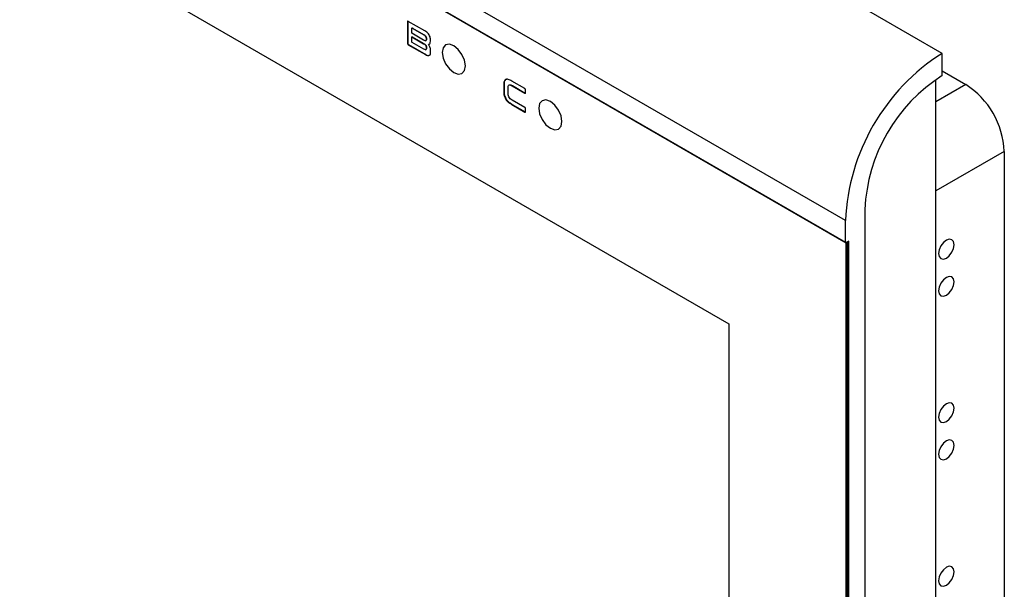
# Model space of a CAD drawing. Header units: millimetres. Extents: x -9 to 904, y 4 to 588.
# Tile 3 of 13: x 125 to 233, y 131 to 193. Entities that reach past the tile are written whole.
import ezdxf

# ---------------------------------------------------------------- set-up
doc = ezdxf.new("R2010")
doc.units = ezdxf.units.MM

msp = doc.modelspace()

# ---------------------------------------------------------------- hatches: boundary and pattern name
at = {"linetype": 'Continuous', "lineweight": 18}
h = msp.add_hatch(dxfattribs=at)
h.set_pattern_fill('ANSI31', angle=3e-322, style=0)
edge = h.paths.add_edge_path(flags=0)
edge.add_spline(control_points=[(226.638, 191.3769), (226.623, 191.3595), (226.6075, 191.3418), (226.5918, 191.3239), (226.5103, 191.2308), (226.4195, 191.1289), (226.3271, 191.0275), (226.2253, 190.9159), (226.1187, 190.8017), (226.0148, 190.6931), (225.9129, 190.5866), (225.8107, 190.4824), (225.7177, 190.3897), (225.6498, 190.3219), (225.5852, 190.2586), (225.5319, 190.2068), (225.4929, 190.1691), (225.4592, 190.1368), (225.4358, 190.1144), (225.4173, 190.0968), (225.4049, 190.085), (225.4005, 190.0808), (225.3955, 190.0761), (225.4011, 190.0813), (225.4159, 190.0955), (225.4307, 190.1096), (225.4549, 190.1326), (225.4846, 190.1612), (225.5226, 190.1977), (225.5705, 190.2442), (225.6225, 190.2953), (225.6963, 190.3678), (225.7803, 190.4518), (225.866, 190.5393), (225.9689, 190.6445), (226.0775, 190.758), (226.1833, 190.8715), (226.2877, 190.9836), (226.3926, 191.0989), (226.4891, 191.2074), (226.5646, 191.2923), (226.6369, 191.3751), (226.699, 191.4473), (226.7398, 191.4947), (226.777, 191.5383), (226.8075, 191.5743), (226.8346, 191.6062), (226.8568, 191.6327), (226.872, 191.6508), (226.8873, 191.669), (226.8955, 191.6789), (226.8957, 191.6791), (226.8959, 191.6793), (226.8854, 191.6668), (226.8662, 191.6438), (226.847, 191.621), (226.8188, 191.5875), (226.7849, 191.5477), (226.7436, 191.4991), (226.693, 191.44), (226.638, 191.3769)], knot_values=[0, 0, 0, 0, 0.00020068, 0.00020068, 0.00020068, 0.00125384, 0.00125384, 0.00125384, 0.00241366, 0.00241366, 0.00241366, 0.00355223, 0.00355223, 0.00355223, 0.00438203, 0.00438203, 0.00438203, 0.00498553, 0.00498553, 0.00498553, 0.00545942, 0.00545942, 0.00545942, 0.00600452, 0.00600452, 0.00600452, 0.00654427, 0.00654427, 0.00654427, 0.00723371, 0.00723371, 0.00723371, 0.00821517, 0.00821517, 0.00821517, 0.00939555, 0.00939555, 0.00939555, 0.01056198, 0.01056198, 0.01056198, 0.01147206, 0.01147206, 0.01147206, 0.01206687, 0.01206687, 0.01206687, 0.01259614, 0.01259614, 0.01259614, 0.01313136, 0.01313136, 0.01313136, 0.01374293, 0.01374293, 0.01374293, 0.01434915, 0.01434915, 0.01434915, 0.01508934, 0.01508934, 0.01508934, 0.01508934], weights=[1, 1, 1, 1, 1, 1, 1, 1, 1, 1, 1, 1, 1, 1, 1, 1, 1, 1, 1, 1, 1, 1, 1, 1, 1, 1, 1, 1, 1, 1, 1, 1, 1, 1, 1, 1, 1, 1, 1, 1, 1, 1, 1, 1, 1, 1, 1, 1, 1, 1, 1, 1, 1, 1, 1, 1, 1, 1, 1, 1, 1], degree=3, periodic=0)
h = msp.add_hatch(dxfattribs=at)
h.set_pattern_fill('ANSI31', angle=3e-322, style=0)
edge = h.paths.add_edge_path(flags=0)
edge.add_spline(control_points=[(220.7177, 187.0253), (220.8522, 187.0795), (220.9855, 187.1356), (221.1177, 187.1937)], knot_values=[0.34084876, 0.34084876, 0.34084876, 0.34084876, 0.34603233, 0.34603233, 0.34603233, 0.34603233], weights=[1, 1, 1, 1], degree=3, periodic=0)
edge.add_spline(control_points=[(221.1177, 187.1937), (220.9855, 187.1356), (220.8522, 187.0795), (220.7177, 187.0253)], knot_values=[0.65396767, 0.65396767, 0.65396767, 0.65396767, 0.65915124, 0.65915124, 0.65915124, 0.65915124], weights=[1, 1, 1, 1], degree=3, periodic=0)
h = msp.add_hatch(dxfattribs=at)
h.set_pattern_fill('ANSI37', style=0)
edge = h.paths.add_edge_path(flags=0)
edge.add_spline(control_points=[(215.2377, 185.9992), (215.2643, 185.9988), (215.291, 185.9984), (215.3177, 185.9981)], knot_values=[0.27601594, 0.27601594, 0.27601594, 0.27601594, 0.27693103, 0.27693103, 0.27693103, 0.27693103], weights=[1, 1, 1, 1], degree=3, periodic=0)
edge.add_spline(control_points=[(215.3177, 185.9981), (215.291, 185.9984), (215.2643, 185.9988), (215.2377, 185.9992)], knot_values=[0.72306897, 0.72306897, 0.72306897, 0.72306897, 0.72398406, 0.72398406, 0.72398406, 0.72398406], weights=[1, 1, 1, 1], degree=3, periodic=0)
h = msp.add_hatch(dxfattribs=at)
h.set_pattern_fill('ANSI37', style=0)
edge = h.paths.add_edge_path(flags=0)
edge.add_spline(control_points=[(215.2377, 185.9992), (215.2643, 185.9988), (215.291, 185.9984), (215.3177, 185.9981)], knot_values=[0.27601594, 0.27601594, 0.27601594, 0.27601594, 0.27693103, 0.27693103, 0.27693103, 0.27693103], weights=[1, 1, 1, 1], degree=3, periodic=0)
edge.add_spline(control_points=[(215.3177, 185.9981), (215.291, 185.9984), (215.2643, 185.9988), (215.2377, 185.9992)], knot_values=[0.72306897, 0.72306897, 0.72306897, 0.72306897, 0.72398406, 0.72398406, 0.72398406, 0.72398406], weights=[1, 1, 1, 1], degree=3, periodic=0)
h = msp.add_hatch(dxfattribs=at)
h.set_pattern_fill('ANSI37', style=0)
edge = h.paths.add_edge_path(flags=0)
edge.add_spline(control_points=[(215.3977, 185.9974), (215.371, 185.9976), (215.3443, 185.9978), (215.3177, 185.9981)], knot_values=[0.72215421, 0.72215421, 0.72215421, 0.72215421, 0.72306897, 0.72306897, 0.72306897, 0.72306897], weights=[1, 1, 1, 1], degree=3, periodic=0)
edge.add_spline(control_points=[(215.3177, 185.9981), (215.3443, 185.9978), (215.371, 185.9976), (215.3977, 185.9974)], knot_values=[0.27693103, 0.27693103, 0.27693103, 0.27693103, 0.27784579, 0.27784579, 0.27784579, 0.27784579], weights=[1, 1, 1, 1], degree=3, periodic=0)
h = msp.add_hatch(dxfattribs=at)
h.set_pattern_fill('ANSI34', angle=3e-322, style=0)
edge = h.paths.add_edge_path(flags=0)
edge.add_spline(control_points=[(218.1977, 186.2739), (218.171, 186.2685), (218.1444, 186.2632), (218.1177, 186.258)], knot_values=[0.68993562, 0.68993562, 0.68993562, 0.68993562, 0.69087273, 0.69087273, 0.69087273, 0.69087273], weights=[1, 1, 1, 1], degree=3, periodic=0)
edge.add_spline(control_points=[(218.1177, 186.258), (218.1444, 186.2632), (218.171, 186.2685), (218.1977, 186.2739)], knot_values=[0.30912727, 0.30912727, 0.30912727, 0.30912727, 0.31006438, 0.31006438, 0.31006438, 0.31006438], weights=[1, 1, 1, 1], degree=3, periodic=0)
h = msp.add_hatch(dxfattribs=at)
h.set_pattern_fill('ANSI37', angle=3e-322, style=0)
edge = h.paths.add_edge_path(flags=0)
edge.add_spline(control_points=[(218.5977, 186.3601), (218.465, 186.3295), (218.3317, 186.3008), (218.1977, 186.2739)], knot_values=[0.68522311, 0.68522311, 0.68522311, 0.68522311, 0.68993562, 0.68993562, 0.68993562, 0.68993562], weights=[1, 1, 1, 1], degree=3, periodic=0)
edge.add_spline(control_points=[(218.1977, 186.2739), (218.4671, 186.328), (218.7341, 186.3896), (218.9977, 186.4583)], knot_values=[0.31006438, 0.31006438, 0.31006438, 0.31006438, 0.31954101, 0.31954101, 0.31954101, 0.31954101], weights=[1, 1, 1, 1], degree=3, periodic=0)
edge.add_spline(control_points=[(218.9977, 186.4583), (218.8652, 186.4237), (218.7318, 186.391), (218.5977, 186.3601)], knot_values=[0.68045899, 0.68045899, 0.68045899, 0.68045899, 0.68522311, 0.68522311, 0.68522311, 0.68522311], weights=[1, 1, 1, 1], degree=3, periodic=0)

# ---------------------------------------------------------------- linework, layer by layer
at = {"color": 7, "linetype": 'Continuous', "lineweight": 25}
for p, q in [((226.6555, 189.7243), (42.8078, 295.8574)), ((216.0489, 171.3532), (32.2012, 277.4862)), ((32.2012, 275.1182), (216.0489, 168.9852)), ((32.2219, 275.0725), (216.0696, 168.9394)), ((32.3072, 275.0162), (216.0843, 168.9239)), ((45.1766, 251.256), (203.2149, 160.0224)), ((167.9631, 193.2067), (167.9277, 193.1863)), ((167.9277, 193.1863), (167.9282, 190.834)), ((167.9631, 193.2067), (167.9636, 190.8544)), ((169.8435, 192.1894), (168.0242, 193.2402)), ((168.4678, 192.5144), (168.4236, 192.4889)), ((168.4941, 192.5052), (168.4587, 192.4848)), ((168.4587, 192.4848), (169.7463, 191.742)), ((168.4941, 192.5052), (169.7817, 191.7624)), ((168.4179, 191.9268), (168.4179, 192.4594)), ((169.7082, 191.1815), (168.4179, 191.9268)), ((168.4533, 191.5483), (168.4179, 191.5279)), ((168.4179, 190.9924), (168.4179, 191.5279)), ((168.4179, 191.5279), (169.7086, 190.7828)), ((168.4533, 191.5483), (169.7439, 190.8032)), ((169.7817, 191.7624), (169.7463, 191.742)), ((170.0146, 191.3992), (169.9792, 191.3788)), ((170.0146, 191.3992), (170.0146, 191.2703)), ((167.9636, 190.8544), (167.9282, 190.834)), ((168.0594, 190.6895), (168.024, 190.6691)), ((168.024, 190.6691), (169.9006, 189.5858)), ((168.0594, 190.6895), (169.936, 189.6062)), ((169.749, 190.1773), (168.4588, 190.9222)), ((169.7439, 190.8032), (169.7086, 190.7828)), ((169.9284, 191.1178), (169.9726, 191.1433)), ((169.9792, 191.3788), (169.9793, 191.2499)), ((170.0146, 191.2703), (169.9793, 191.2499)), ((170.0173, 190.4186), (169.982, 190.3982)), ((169.982, 190.3982), (169.9824, 190.2618)), ((170.0173, 190.4186), (170.0178, 190.2822)), ((170.2837, 190.7111), (170.2484, 190.6907)), ((170.4556, 191.0471), (170.456, 191.2296)), ((169.936, 189.6062), (169.9006, 189.5858)), ((169.9325, 190.1284), (169.9767, 190.1539)), ((170.0178, 190.2822), (169.9824, 190.2618)), ((170.4717, 189.8857), (170.4721, 190.0941)), ((226.6555, 187.2747), (226.6555, 189.7243)), ((226.6555, 187.7951), (229.2365, 186.3051)), ((178.5403, 186.2502), (178.505, 186.2298)), ((178.505, 186.2298), (178.5055, 185.5819)), ((178.5403, 186.2502), (178.5408, 185.6023)), ((180.827, 185.8488), (179.3977, 186.6745)), ((179.4519, 186.1794), (179.4166, 186.159)), ((179.4166, 186.159), (180.8271, 185.3452)), ((179.4519, 186.1794), (180.8625, 185.3656)), ((225.9484, 21.1086), (225.9484, 186.8324)), ((229.2365, 186.3051), (225.9484, 184.407)), ((178.5408, 185.6023), (178.5055, 185.5819)), ((178.9952, 185.3554), (178.9952, 185.8905)), ((180.8625, 185.3656), (180.8271, 185.3452)), ((180.8967, 185.386), (180.8968, 185.7315)), ((179.4327, 184.1238), (179.3973, 184.1034)), ((179.3973, 184.1034), (180.8271, 183.278)), ((180.827, 183.7822), (179.4167, 184.5963)), ((179.4327, 184.1238), (180.8625, 183.2984)), ((180.8625, 183.2984), (180.8271, 183.278)), ((180.8967, 183.3157), (180.8968, 183.6638)), ((233.4791, 178.9567), (225.9484, 174.6093)), ((233.4791, 178.9567), (233.4791, 87.5041)), ((218.1703, 172.5778), (218.1703, 25.6004)), ((216.0489, 168.9852), (216.0489, 171.3532)), ((216.0843, 168.9239), (216.1196, 168.9444)), ((216.0843, 168.9239), (216.0843, 33.3373)), ((216.4025, 169.1076), (216.1196, 168.9444)), ((216.2257, 169.0056), (216.2257, 33.419)), ((216.3671, 169.0872), (216.3671, 33.5006)), ((216.4025, 33.4394), (216.4025, 169.1076)), ((203.2149, 160.0224), (203.2149, 57.0975))]:
    msp.add_line(p, q, dxfattribs=at)
at = {"color": 7, "linetype": 'Continuous', "lineweight": 25, "flags": 128}
for points in [[(174.2943, 188.3537), (174.1974, 188.9721), (173.9215, 189.6082), (173.5086, 190.1652), (173.0215, 190.5582), (172.5344, 190.7275), (172.1215, 190.6473), (171.8456, 190.3298), (171.7487, 189.8232), (171.8456, 189.2048), (172.1215, 188.5687), (172.5344, 188.0118), (173.0215, 187.6187), (173.5086, 187.4494), (173.9215, 187.5296), (174.1974, 187.8472), (174.2943, 188.3537)], [(174.2943, 188.3537), (174.1974, 188.9721), (173.9215, 189.6082), (173.5086, 190.1652), (173.0215, 190.5582), (172.5344, 190.7275), (172.1215, 190.6473), (171.8456, 190.3298), (171.7487, 189.8232), (171.8456, 189.2048), (172.1215, 188.5687), (172.5344, 188.0118), (173.0215, 187.6187), (173.5086, 187.4494), (173.9215, 187.5296), (174.1974, 187.8472), (174.2943, 188.3537)], [(184.9009, 182.2306), (184.804, 182.849), (184.5281, 183.4851), (184.1152, 184.0421), (183.6281, 184.4352), (183.141, 184.6045), (182.7281, 184.5242), (182.4522, 184.2067), (182.3553, 183.7002), (182.4522, 183.0818), (182.7281, 182.4457), (183.141, 181.8887), (183.6281, 181.4956), (184.1152, 181.3263), (184.5281, 181.4066), (184.804, 181.7241), (184.9009, 182.2306)], [(184.9009, 182.2306), (184.804, 182.849), (184.5281, 183.4851), (184.1152, 184.0421), (183.6281, 184.4352), (183.141, 184.6045), (182.7281, 184.5242), (182.4522, 184.2067), (182.3553, 183.7002), (182.4522, 183.0818), (182.7281, 182.4457), (183.141, 181.8887), (183.6281, 181.4956), (184.1152, 181.3263), (184.5281, 181.4066), (184.804, 181.7241), (184.9009, 182.2306)], [(227.9637, 168.7096), (227.8991, 169.0473), (227.7152, 169.259), (227.4399, 169.3125), (227.1152, 169.1996), (226.7904, 168.9376), (226.5152, 168.5663), (226.3312, 168.1422), (226.2666, 167.7299), (226.3312, 167.3922), (226.5152, 167.1805), (226.7904, 167.127), (227.1152, 167.2399), (227.4399, 167.502), (227.7152, 167.8733), (227.8991, 168.2974), (227.9637, 168.7096)], [(227.9637, 164.6269), (227.8991, 164.9646), (227.7152, 165.1763), (227.4399, 165.2298), (227.1152, 165.1169), (226.7904, 164.8549), (226.5152, 164.4835), (226.3312, 164.0595), (226.2666, 163.6472), (226.3312, 163.3095), (226.5152, 163.0978), (226.7904, 163.0443), (227.1152, 163.1572), (227.4399, 163.4193), (227.7152, 163.7906), (227.8991, 164.2146), (227.9637, 164.6269)], [(227.9637, 150.7457), (227.8991, 151.0834), (227.7152, 151.2951), (227.4399, 151.3486), (227.1152, 151.2357), (226.7904, 150.9737), (226.5152, 150.6024), (226.3312, 150.1783), (226.2666, 149.766), (226.3312, 149.4283), (226.5152, 149.2166), (226.7904, 149.1631), (227.1152, 149.276), (227.4399, 149.5381), (227.7152, 149.9094), (227.8991, 150.3335), (227.9637, 150.7457)], [(227.9637, 146.663), (227.8991, 147.0007), (227.7152, 147.2124), (227.4399, 147.2659), (227.1152, 147.153), (226.7904, 146.891), (226.5152, 146.5196), (226.3312, 146.0956), (226.2666, 145.6833), (226.3312, 145.3456), (226.5152, 145.1339), (226.7904, 145.0804), (227.1152, 145.1933), (227.4399, 145.4554), (227.7152, 145.8267), (227.8991, 146.2507), (227.9637, 146.663)], [(227.9637, 132.7818), (227.8991, 133.1195), (227.7152, 133.3312), (227.4399, 133.3847), (227.1152, 133.2718), (226.7904, 133.0098), (226.5152, 132.6385), (226.3312, 132.2144), (226.2666, 131.8021), (226.3312, 131.4644), (226.5152, 131.2527), (226.7904, 131.1993), (227.1152, 131.3121), (227.4399, 131.5742), (227.7152, 131.9455), (227.8991, 132.3696), (227.9637, 132.7818)]]:
    msp.add_lwpolyline(points, dxfattribs=at)
at = {"color": 7, "linetype": 'Continuous', "lineweight": 25}
for centre, radius, start, end in [((238.9128, 170.4001), 22.8837, 122.386856, 177.613144), ((236.515, 171.7844), 18.3619, 122.476398, 177.523602), ((224.2678, 178.5375), 9.2208, 2.605478, 57.394522), ((216.092, 168.9782), 0.0437, 170.785963, 309.203285)]:
    msp.add_arc(centre, radius, start, end, dxfattribs=at)
for points, knots in [([(168.0242, 193.2402), (168.0097, 193.2475), (167.9808, 193.262), (167.945, 193.2561), (167.9293, 193.2248), (167.9282, 193.1992), (167.9277, 193.1863)], [0, 0, 0, 0, 0.280835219, 0.558857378, 0.779103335, 1, 1, 1, 1]), ([(167.9881, 193.2718), (167.9858, 193.2715), (167.9737, 193.27), (167.9652, 193.244), (167.9638, 193.2192), (167.9631, 193.2067)], [0, 0, 0, 0, 0.105734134, 0.552207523, 1, 1, 1, 1]), ([(168.4179, 192.4594), (168.4182, 192.4666), (168.4187, 192.4808), (168.428, 192.4945), (168.4438, 192.4929), (168.4537, 192.4875), (168.4587, 192.4848)], [0, 0, 0, 0, 0.28039541, 0.55870258, 0.7791285, 1, 1, 1, 1]), ([(168.4641, 192.5109), (168.4646, 192.5116), (168.4675, 192.5159), (168.4795, 192.5127), (168.4892, 192.5077), (168.4941, 192.5052)], [0, 0, 0, 0, 0.08743634, 0.54325746, 1, 1, 1, 1]), ([(169.7463, 191.742), (169.7792, 191.7215), (169.8447, 191.6808), (169.9325, 191.5846), (169.9769, 191.4701), (169.9785, 191.4093), (169.9792, 191.3788)], [0, 0, 0, 0, 0.28104803, 0.55991785, 0.77937644, 1, 1, 1, 1]), ([(169.7817, 191.7624), (169.8146, 191.7419), (169.88, 191.7012), (169.9679, 191.605), (170.0123, 191.4905), (170.0138, 191.4297), (170.0146, 191.3992)], [0, 0, 0, 0, 0.28104803, 0.55991785, 0.77937644, 1, 1, 1, 1]), ([(170.456, 191.2296), (170.4535, 191.298), (170.4486, 191.4347), (170.3834, 191.6643), (170.1853, 191.9768), (169.9845, 192.1018), (169.8435, 192.1894)], [0, 0, 0, 0, 0.18761803, 0.37458448, 0.56106201, 1, 1, 1, 1]), ([(167.9282, 190.834), (167.9287, 190.8168), (167.9298, 190.7826), (167.9548, 190.7279), (167.9899, 190.6905), (168.0127, 190.6762), (168.024, 190.6691)], [0, 0, 0, 0, 0.28038552, 0.55884935, 0.77904341, 1, 1, 1, 1]), ([(167.9636, 190.8544), (167.9641, 190.8372), (167.9652, 190.803), (167.9902, 190.7483), (168.0253, 190.7109), (168.048, 190.6967), (168.0594, 190.6895)], [0, 0, 0, 0, 0.28038552, 0.55884935, 0.77904341, 1, 1, 1, 1]), ([(168.4588, 190.9222), (168.4526, 190.926), (168.4402, 190.9336), (168.4244, 190.954), (168.4186, 190.9752), (168.4181, 190.9866), (168.4179, 190.9924)], [0, 0, 0, 0, 0.28046896, 0.5585413, 0.77929411, 1, 1, 1, 1]), ([(169.9793, 191.2499), (169.9771, 191.2136), (169.9738, 191.1591), (169.9368, 191.118), (169.8574, 191.0984), (169.7745, 191.1446), (169.7082, 191.1815)], [0, 0, 0, 0, 0.24968226, 0.37520295, 0.5007774, 1, 1, 1, 1]), ([(169.7086, 190.7828), (169.7751, 190.7423), (169.8585, 190.6917), (169.9384, 190.5802), (169.9768, 190.496), (169.9799, 190.4372), (169.982, 190.3982)], [0, 0, 0, 0, 0.49917369, 0.62476986, 0.75034533, 1, 1, 1, 1]), ([(169.7439, 190.8032), (169.8105, 190.7627), (169.8938, 190.7121), (169.9738, 190.6007), (170.0121, 190.5164), (170.0152, 190.4577), (170.0173, 190.4186)], [0, 0, 0, 0, 0.49917369, 0.62476986, 0.75034533, 1, 1, 1, 1]), ([(170.0146, 191.2703), (170.012, 191.235), (170.0079, 191.1821), (169.9823, 191.1451), (169.9687, 191.1415), (169.9679, 191.1413)], [0, 0, 0, 0, 0.65294537, 0.9811952, 1, 1, 1, 1]), ([(170.2484, 190.6907), (170.2844, 190.7015), (170.3565, 190.7229), (170.4399, 190.8398), (170.4497, 190.9685), (170.4556, 191.0471)], [0, 0, 0, 0, 0.28033155, 0.56044472, 1, 1, 1, 1]), ([(170.4721, 190.0941), (170.4697, 190.1479), (170.4649, 190.2556), (170.4022, 190.471), (170.3067, 190.6075), (170.2484, 190.6907)], [0, 0, 0, 0, 0.281022, 0.5616492, 1, 1, 1, 1]), ([(169.9824, 190.2618), (169.9814, 190.2374), (169.9795, 190.1887), (169.953, 190.133), (169.8756, 190.1091), (169.8012, 190.1492), (169.749, 190.1773)], [0, 0, 0, 0, 0.18737939, 0.37425449, 0.56078834, 1, 1, 1, 1]), ([(169.9006, 189.5858), (169.9858, 189.541), (170.1551, 189.452), (170.371, 189.475), (170.4634, 189.6595), (170.4689, 189.8102), (170.4717, 189.8857)], [0, 0, 0, 0, 0.281245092, 0.558827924, 0.778959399, 1, 1, 1, 1]), ([(169.936, 189.6062), (170.0247, 189.5526), (170.143, 189.481), (170.2362, 189.5042), (170.2596, 189.51)], [0, 0, 0, 0, 0.74919902, 1, 1, 1, 1]), ([(170.0178, 190.2822), (170.0165, 190.2583), (170.014, 190.2107), (169.9972, 190.1625), (169.9751, 190.1564), (169.9704, 190.1551)], [0, 0, 0, 0, 0.4417102, 0.88223161, 1, 1, 1, 1]), ([(179.3977, 186.6745), (179.265, 186.7476), (179.0015, 186.8928), (178.6465, 186.8912), (178.5153, 186.5839), (178.5084, 186.3481), (178.505, 186.2298)], [0, 0, 0, 0, 0.28142713, 0.55894805, 0.77876256, 1, 1, 1, 1]), ([(178.8436, 186.8591), (178.791, 186.8617), (178.6415, 186.8691), (178.5542, 186.5965), (178.545, 186.3659), (178.5403, 186.2502)], [0, 0, 0, 0, 0.21268712, 0.60507355, 1, 1, 1, 1]), ([(178.9952, 185.8905), (178.9954, 185.9682), (178.9959, 186.122), (179.0837, 186.2857), (179.2584, 186.2474), (179.3637, 186.1885), (179.4166, 186.159)], [0, 0, 0, 0, 0.2819111, 0.55832167, 0.77833517, 1, 1, 1, 1]), ([(179.1653, 186.275), (179.2071, 186.2737), (179.2976, 186.2711), (179.3979, 186.2114), (179.4519, 186.1794)], [0, 0, 0, 0, 0.46218394, 1, 1, 1, 1]), ([(178.5055, 185.5819), (178.5089, 185.425), (178.5157, 185.1139), (178.7473, 184.6014), (179.085, 184.294), (179.293, 184.167), (179.3973, 184.1034)], [0, 0, 0, 0, 0.28125364, 0.55769124, 0.7783699, 1, 1, 1, 1]), ([(178.5408, 185.6023), (178.5442, 185.4454), (178.5511, 185.1343), (178.7827, 184.6218), (179.1203, 184.3144), (179.3284, 184.1874), (179.4327, 184.1238)], [0, 0, 0, 0, 0.28125364, 0.55769124, 0.7783699, 1, 1, 1, 1]), ([(179.4167, 184.5963), (179.3485, 184.6358), (179.2136, 184.7139), (179.039, 184.9434), (178.9978, 185.1704), (178.9961, 185.2936), (178.9952, 185.3554)], [0, 0, 0, 0, 0.28180926, 0.55721218, 0.77808212, 1, 1, 1, 1]), ([(180.8968, 185.7315), (180.8963, 185.7438), (180.8952, 185.7685), (180.8773, 185.8081), (180.8514, 185.8337), (180.8352, 185.8438), (180.827, 185.8488)], [0, 0, 0, 0, 0.2803216, 0.55866088, 0.77914199, 1, 1, 1, 1]), ([(180.8271, 185.3452), (180.8378, 185.3395), (180.8591, 185.3282), (180.8847, 185.3344), (180.8957, 185.3578), (180.8964, 185.3766), (180.8967, 185.386)], [0, 0, 0, 0, 0.28021945, 0.55934092, 0.77894308, 1, 1, 1, 1]), ([(180.8625, 185.3656), (180.8734, 185.3594), (180.8929, 185.3484), (180.9073, 185.3548), (180.9136, 185.3576)], [0, 0, 0, 0, 0.56423308, 1, 1, 1, 1]), ([(180.8968, 183.6638), (180.8962, 183.6762), (180.8951, 183.7009), (180.8775, 183.7408), (180.8515, 183.7665), (180.8352, 183.7769), (180.827, 183.7822)], [0, 0, 0, 0, 0.28036506, 0.55850469, 0.77929172, 1, 1, 1, 1]), ([(180.8271, 183.278), (180.8376, 183.2723), (180.8585, 183.2609), (180.8846, 183.2651), (180.8956, 183.288), (180.8963, 183.3064), (180.8967, 183.3157)], [0, 0, 0, 0, 0.28032517, 0.5591518, 0.77905394, 1, 1, 1, 1]), ([(180.8625, 183.2984), (180.8732, 183.2922), (180.8928, 183.281), (180.9078, 183.2865), (180.9145, 183.2891)], [0, 0, 0, 0, 0.54967365, 1, 1, 1, 1])]:
    msp.add_open_spline(points, degree=3, knots=knots, dxfattribs=at)

doc.saveas('drawing.dxf')
